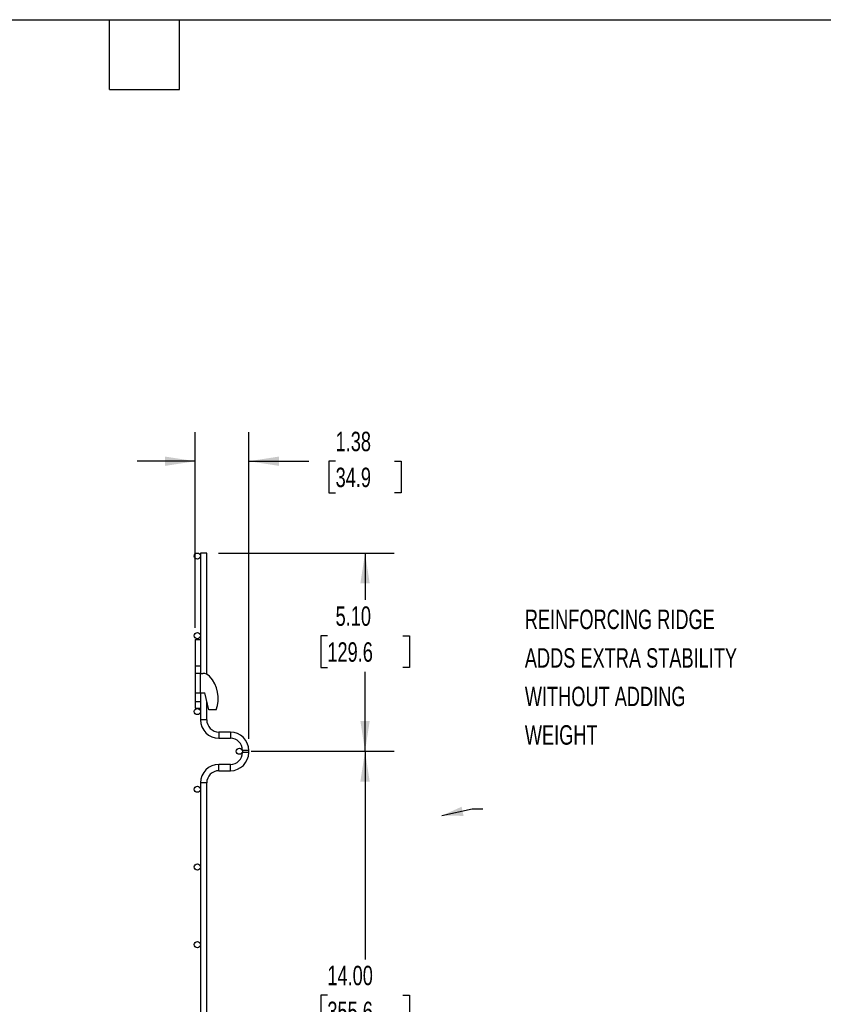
# Model space of a CAD drawing. Header units: inches. Extents: x 0.2 to 10.8, y 0.2 to 8.2.
# Tile 3 of 7: x 5 to 8.4, y 4 to 8.2. Entities that reach past the tile are written whole.
import ezdxf

# ---------------------------------------------------------------- set-up
doc = ezdxf.new("R2010")
doc.units = ezdxf.units.IN
doc.header["$MEASUREMENT"] = 0
doc.layers.add('DIMENSIONS', color=140, linetype='Continuous', lineweight=25)
doc.layers.add('TEXT', color=140, linetype='Continuous', lineweight=25)
doc.styles.add('SLDTEXTSTYLE0', font='TXT', dxfattribs={"width": 0.7})
doc.dimstyles.new('SLDDIMSTYLE0', dxfattribs={"dimtxt": 0.084961, "dimasz": 0.13, "dimexe": 0, "dimexo": 0.0625, "dimgap": 0.02124, "dimtad": 0, "dimtih": 1, "dimtoh": 1, "dimlfac": 6, "dimrnd": 1e-09, "dimzin": 12, "dimdsep": 46, "dimtxsty": 'SLDTEXTSTYLE0', "dimsah": 1, "dimcen": 0.09, "dimadec": 0, "dimazin": 3, "dimtfac": 1, "dimtmove": 0, "dimatfit": 0, "dimfxl": 0, "dimfrac": 2, "dimtolj": 1, "dimtzin": 12, "dimarcsym": 0})
doc.dimstyles.new('SLDDIMSTYLE1', dxfattribs={"dimtxt": 0.084961, "dimasz": 0.13, "dimexe": 0, "dimexo": 0.0625, "dimgap": 0.02124, "dimtad": 0, "dimtih": 1, "dimtoh": 1, "dimlfac": 6, "dimrnd": 1e-09, "dimzin": 4, "dimdsep": 46, "dimtxsty": 'SLDTEXTSTYLE0', "dimsah": 1, "dimcen": 0.09, "dimadec": 0, "dimazin": 1, "dimtfac": 1, "dimtofl": 0, "dimtmove": 0, "dimatfit": 3, "dimfxl": 0, "dimfrac": 2, "dimtolj": 1, "dimtzin": 12, "dimarcsym": 0})

# ---------------------------------------------------------------- blocks, each defined once
blk = doc.blocks.new('SW_NOTE_0')
at = {"layer": 'DIMENSIONS', "color": 0, "attachment_point": 1, "style": 'SLDTEXTSTYLE0'}
for s, insert, char_height in [('REINFORCING RIDGE', (0, 0.859), 0.66667), ('ADDS EXTRA STABILITY', (0, -0.463), 0.66667), ('WITHOUT ADDING', (0, -1.785), 0.66667), ('WEIGHT', (0, -3.107), 0.6667)]:
    blk.add_mtext(s, dxfattribs=dict(at, insert=insert, char_height=char_height))
blk = doc.blocks.new('REINFORCING RIDGE')
at = {"layer": 'DIMENSIONS', "color": 140}
blk.add_blockref('SW_NOTE_0', (-22.901, -1.938), dxfattribs=at)
blk = doc.blocks.new('_D')
at = {"layer": 'DIMENSIONS'}
for p, q in [((5.718, 5.6415), (5.718, 6.481)), ((5.9472, 5.1656), (5.9472, 6.481)), ((5.718, 6.356), (5.468, 6.356)), ((5.9472, 6.356), (6.2046, 6.356)), ((6.3197, 6.356), (6.2912, 6.356)), ((6.2912, 6.356), (6.2912, 6.221)), ((6.5722, 6.356), (6.6007, 6.356)), ((6.6007, 6.356), (6.6007, 6.221)), ((6.2912, 6.221), (6.3197, 6.221)), ((6.6007, 6.221), (6.5722, 6.221))]:
    blk.add_line(p, q, dxfattribs=at)
for points in [[(5.718, 6.356), (5.588, 6.376), (5.588, 6.336)], [(5.9472, 6.356), (6.0772, 6.336), (6.0772, 6.376)]]:
    blk.add_solid(points, dxfattribs=at)
at = {"layer": 'DIMENSIONS', "char_height": 0.08333, "attachment_point": 1, "style": 'SLDTEXTSTYLE0'}
for s, insert in [('1.38', (6.3197, 6.4824)), ('34.9', (6.3197, 6.3284))]:
    blk.add_mtext(s, dxfattribs=dict(at, insert=insert))
blk = doc.blocks.new('_D_1')
at = {"layer": 'DIMENSIONS'}
for p, q in [((5.817, 5.9623), (6.571, 5.9623)), ((6.446, 5.9623), (6.446, 5.7609)), ((6.2844, 5.6068), (6.2559, 5.6068)), ((6.2559, 5.6068), (6.2559, 5.4718)), ((6.6075, 5.6068), (6.6361, 5.6068)), ((6.6361, 5.6068), (6.6361, 5.4718)), ((6.2559, 5.4718), (6.2844, 5.4718)), ((6.446, 5.112), (6.446, 5.4528)), ((6.6361, 5.4718), (6.6075, 5.4718)), ((5.9572, 5.112), (6.571, 5.112))]:
    blk.add_line(p, q, dxfattribs=at)
for points in [[(6.446, 5.9623), (6.426, 5.8323), (6.466, 5.8323)], [(6.446, 5.112), (6.466, 5.242), (6.426, 5.242)]]:
    blk.add_solid(points, dxfattribs=at)
at = {"layer": 'DIMENSIONS', "char_height": 0.08333, "attachment_point": 1, "style": 'SLDTEXTSTYLE0'}
for s, insert in [('5.10', (6.3197, 5.7333)), ('129.6', (6.2844, 5.5792))]:
    blk.add_mtext(s, dxfattribs=dict(at, insert=insert))
blk = doc.blocks.new('_D_2')
at = {"layer": 'DIMENSIONS'}
for p, q in [((5.9572, 5.112), (6.571, 5.112)), ((6.446, 5.112), (6.446, 4.2193)), ((6.2844, 4.0653), (6.2559, 4.0653)), ((6.2559, 4.0653), (6.2559, 3.9302)), ((6.6075, 4.0653), (6.6361, 4.0653)), ((6.6361, 4.0653), (6.6361, 3.9302)), ((6.2559, 3.9302), (6.2844, 3.9302)), ((6.6361, 3.9302), (6.6075, 3.9302)), ((6.446, 2.7787), (6.446, 3.9112)), ((5.9572, 2.7787), (6.571, 2.7787))]:
    blk.add_line(p, q, dxfattribs=at)
for points in [[(6.446, 5.112), (6.426, 4.982), (6.466, 4.982)], [(6.446, 2.7787), (6.466, 2.9087), (6.426, 2.9087)]]:
    blk.add_solid(points, dxfattribs=at)
at = {"layer": 'DIMENSIONS', "char_height": 0.08333, "attachment_point": 1, "style": 'SLDTEXTSTYLE0'}
for s, insert in [('14.00', (6.2844, 4.1917)), ('355.6', (6.2844, 4.0377))]:
    blk.add_mtext(s, dxfattribs=dict(at, insert=insert))

msp = doc.modelspace()

# ---------------------------------------------------------------- linework, layer by layer
for p, q in [((5.7404, 5.9623), (5.7404, 5.5915)), ((5.767, 5.9623), (5.7404, 5.9623)), ((5.767, 5.4422), (5.767, 5.9623)), ((5.718, 5.5915), (5.718, 5.479)), ((5.718, 5.5915), (5.7404, 5.5915)), ((5.7404, 5.5915), (5.7404, 5.479)), ((5.718, 5.479), (5.7404, 5.479)), ((5.718, 5.479), (5.718, 5.4456)), ((5.7404, 5.479), (5.7404, 5.4461)), ((5.7404, 5.4456), (5.718, 5.4456)), ((5.718, 5.4456), (5.718, 5.3623)), ((5.7404, 5.4456), (5.7505, 5.4456)), ((5.7404, 5.3623), (5.7404, 5.4456)), ((5.718, 5.3623), (5.7404, 5.3623)), ((5.718, 5.3623), (5.718, 5.326)), ((5.718, 5.326), (5.7404, 5.326)), ((5.718, 5.326), (5.718, 5.2973)), ((5.7404, 5.3623), (5.7589, 5.3623)), ((5.7404, 5.3623), (5.7404, 5.326)), ((5.7404, 5.326), (5.7404, 5.2973)), ((5.7763, 5.2893), (5.7589, 5.3623)), ((5.767, 5.2468), (5.767, 5.3282)), ((5.718, 5.2973), (5.7404, 5.2973)), ((5.7404, 5.2973), (5.7404, 5.2468)), ((5.808, 5.2893), (5.7763, 5.2893)), ((5.767, 5.2468), (5.7404, 5.2468)), ((5.8684, 5.1944), (5.8194, 5.1944)), ((5.8194, 5.1944), (5.8194, 5.1677)), ((5.8194, 5.1677), (5.8684, 5.1677)), ((5.8684, 5.1944), (5.8684, 5.1677)), ((5.9205, 5.1156), (5.9205, 5.1071)), ((5.9472, 5.1156), (5.9205, 5.1156)), ((5.9472, 5.1071), (5.9472, 5.1156)), ((5.9472, 5.1071), (5.9205, 5.1071)), ((5.8684, 5.0551), (5.8194, 5.0551)), ((5.8194, 5.0284), (5.8194, 5.0551)), ((5.8194, 5.0284), (5.8684, 5.0284)), ((5.8684, 5.0284), (5.8684, 5.0551)), ((5.7404, 4.976), (5.7404, 2.9135)), ((5.767, 4.976), (5.7404, 4.976)), ((5.767, 2.9135), (5.767, 4.976))]:
    msp.add_line(p, q)
at = {"color": 7, "linetype": 'Continuous', "flags": 128}
msp.add_lwpolyline([(6.9518, 4.8632), (6.9059, 4.8632), (6.7749, 4.8353)], dxfattribs=at)
for centre in [(5.727, 5.949), (5.727, 5.6073), (5.727, 5.2823), (5.9072, 5.112), (5.727, 4.949), (5.727, 4.6156), (5.727, 4.2823)]:
    msp.add_circle(centre, 0.0133)
for centre, radius, start, end in [((5.7505, 5.404), 0.0417, 45.9483, 90), ((5.6722, 5.3376), 0.1442, 340.4116, 41.9003), ((5.8194, 5.2468), 0.0791, 180, 270), ((5.8194, 5.2468), 0.0524, 180, 270), ((5.8684, 5.1156), 0.0787, 0, 90), ((5.8684, 5.1156), 0.0521, 0, 90), ((5.8684, 5.1071), 0.0787, 270, 0), ((5.8684, 5.1071), 0.0521, 270, 0), ((5.8194, 4.976), 0.0791, 90, 180), ((5.8194, 4.976), 0.0524, 90, 180)]:
    msp.add_arc(centre, radius, start, end)
at = {"color": 7, "linetype": 'Continuous'}
msp.add_solid([(6.7749, 4.8353), (6.8685, 4.8348), (6.8602, 4.8739)], dxfattribs=at)
at = {"layer": 'TEXT'}
for p, q in [((0.25, 8.25), (10.75, 8.25)), ((5.35, 7.95), (5.35, 8.25)), ((5.65, 7.95), (5.65, 8.25)), ((5.35, 7.95), (5.65, 7.95))]:
    msp.add_line(p, q, dxfattribs=at)

# ---------------------------------------------------------------- block references
at = {"layer": 'DIMENSIONS', "xscale": 0.125, "yscale": 0.125, "zscale": 0.125}
msp.add_blockref('REINFORCING RIDGE', (9.994, 5.8541), dxfattribs=at)

# ---------------------------------------------------------------- dimensions: what is measured, and where the dimension line sits
at = {"layer": 'DIMENSIONS'}
for base, p1, p2, angle, dimstyle, picture, middle in [((5.94718, 6.356), (5.71802, 5.59147), (5.94718, 5.11563), 0, 'SLDDIMSTYLE0', '_D', (6.44596, 6.356)), ((6.446, 5.112), (5.767, 5.9623), (5.9072, 5.112), 90, 'SLDDIMSTYLE1', '_D_1', (6.446, 5.6068)), ((6.446, 2.7787), (5.9072, 5.112), (5.9072, 2.7787), 90, 'SLDDIMSTYLE1', '_D_2', (6.446, 4.0653))]:
    dim = msp.add_linear_dim(base=base, p1=p1, p2=p2, angle=angle, dimstyle=dimstyle, dxfattribs=at)
    dim.commit()
    dim.dimension.update_dxf_attribs({"geometry": picture, "text_midpoint": middle, "dimtype": 160})

doc.saveas('drawing.dxf')
